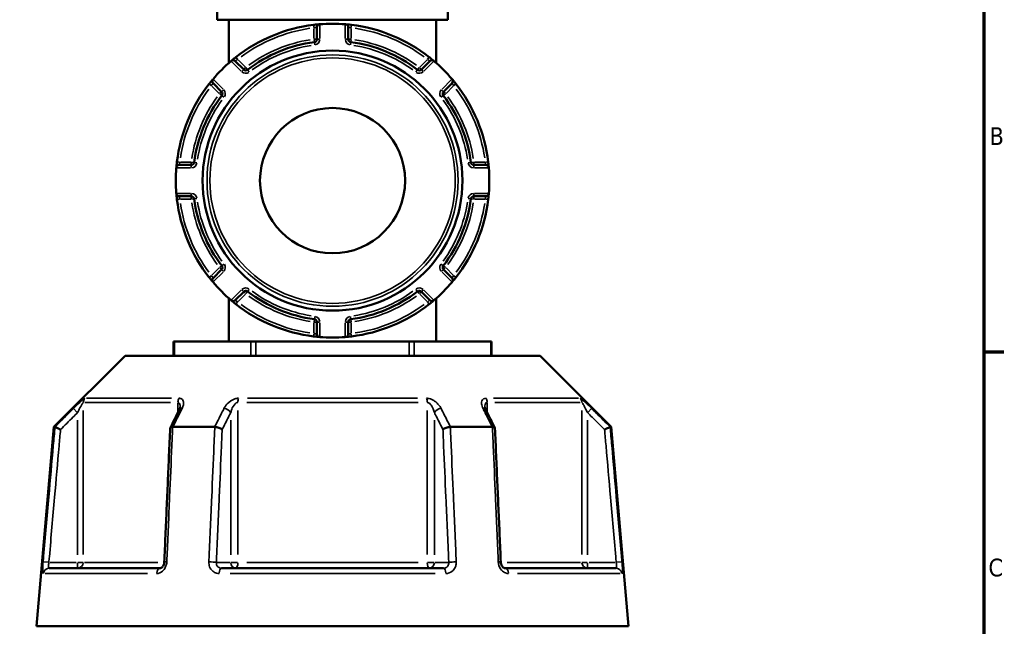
# Model space of a CAD drawing. Header units: millimetres. Extents: x 0 to 926, y 0 to 969.
# Tile 10 of 17: x 655 to 825, y 398 to 503. Entities that reach past the tile are written whole.
import ezdxf

# ---------------------------------------------------------------- set-up
doc = ezdxf.new("R2010")
doc.units = ezdxf.units.MM
for name, color, linetype, lineweight in [('Border (ANSI)', 7, 'Continuous', 70), ('Visible (ANSI)', 7, 'Continuous', 50), ('Visible Narrow (ANSI)', 7, 'Continuous', 35)]:
    doc.layers.add(name, color=color, linetype=linetype, lineweight=lineweight)
doc.styles.add('Note Text (ANSI)', font='tahoma.ttf')

# ---------------------------------------------------------------- blocks, each defined once
blk = doc.blocks.new('Borders Default Border')
at = {"layer": 'Border (ANSI)'}
blk.add_line((821, 445.5), (824.45, 445.5), dxfattribs=at)
at = {"layer": 'Border (ANSI)', "flags": 128}
blk.add_lwpolyline([(20, 20), (20, 574), (821, 574), (821, 20), (20, 20)], dxfattribs=at)
at = {"layer": 'Border (ANSI)', "char_height": 3.05, "attachment_point": 7, "style": 'Note Text (ANSI)'}
for s, insert in [('B', (821.99, 481.1)), ('C', (821.8, 406.8))]:
    blk.add_mtext(s, dxfattribs=dict(at, insert=insert))

msp = doc.modelspace()

# ---------------------------------------------------------------- linework, layer by layer
at = {"layer": 'Visible (ANSI)'}
for p, q in [((688.982, 504.655), (688.982, 502.655)), ((728.682, 504.655), (728.682, 502.655)), ((688.982, 502.655), (728.682, 502.655)), ((690.982, 502.655), (690.982, 495.22)), ((726.682, 502.655), (726.682, 495.22)), ((706.132, 501.371), (706.132, 499.3)), ((711.532, 499.3), (711.532, 501.371)), ((693.532, 494.081), (692.068, 495.545)), ((725.597, 495.545), (724.132, 494.081)), ((688.249, 491.727), (689.714, 490.262)), ((727.95, 490.262), (729.415, 491.727)), ((684.495, 477.663), (682.424, 477.663)), ((735.241, 477.663), (733.169, 477.663)), ((682.424, 472.263), (684.495, 472.263)), ((733.169, 472.263), (735.241, 472.263)), ((689.714, 459.663), (688.249, 458.198)), ((729.415, 458.198), (727.95, 459.663)), ((690.982, 454.705), (690.982, 447.27)), ((692.068, 454.38), (693.532, 455.844)), ((724.132, 455.844), (725.597, 454.38)), ((726.682, 454.705), (726.682, 447.27)), ((706.132, 450.625), (706.132, 448.554)), ((711.532, 448.554), (711.532, 450.625)), ((681.447, 447.27), (681.581, 447.27)), ((681.447, 447.27), (681.447, 444.82)), ((681.581, 447.27), (694.774, 447.27)), ((694.774, 447.27), (695.64, 447.27)), ((695.64, 447.27), (722.025, 447.27)), ((722.025, 447.27), (722.891, 447.27)), ((722.891, 447.27), (736.084, 447.27)), ((736.084, 447.27), (736.218, 447.27)), ((736.218, 444.82), (736.218, 447.27)), ((673.083, 444.82), (660.833, 432.57)), ((673.083, 444.82), (744.581, 444.82)), ((744.581, 444.82), (756.831, 432.57)), ((660.833, 432.57), (657.832, 398.27)), ((660.833, 432.57), (661.014, 432.57)), ((681.319, 432.57), (688.527, 432.57)), ((729.138, 432.57), (736.345, 432.57)), ((756.651, 432.57), (756.831, 432.57)), ((756.831, 432.57), (759.832, 398.27)), ((660.003, 408.27), (679.135, 408.27)), ((689.7, 408.27), (727.964, 408.27)), ((738.53, 408.27), (757.662, 408.27)), ((657.832, 398.27), (759.832, 398.27))]:
    msp.add_line(p, q, dxfattribs=at)
for radius in [22.378, 12.5]:
    msp.add_circle((708.832, 474.963), radius, dxfattribs=at)
for centre, radius, start, end in [((708.832, 474.963), 27, 96.93566, 128.06434), ((706.632, 501.371), 0.5, 94.76211, 180), ((708.832, 474.963), 27, 85.32627, 94.67373), ((711.032, 501.371), 0.5, 0, 85.23789), ((708.832, 474.963), 27, 51.93566, 83.06434), ((708.832, 474.963), 24.047, 97.49062, 127.50938), ((705.632, 499.3), 0.5, 277.49062, 0), ((712.032, 499.3), 0.5, 180, 262.50938), ((708.832, 474.963), 24.047, 52.49062, 82.50938), ((708.832, 474.963), 27, 130.32627, 139.67373), ((691.714, 495.192), 0.5, 45, 130.23789), ((725.95, 495.192), 0.5, 49.76211, 135), ((708.832, 474.963), 27, 40.32627, 49.67373), ((693.886, 494.434), 0.5, 225, 307.50938), ((723.779, 494.434), 0.5, 232.49062, 315), ((688.603, 492.081), 0.5, 139.76211, 225), ((729.062, 492.081), 0.5, 315, 40.23789), ((708.832, 474.963), 27, 141.93566, 173.06434), ((689.361, 489.909), 0.5, 322.49062, 45), ((728.304, 489.909), 0.5, 135, 217.50938), ((708.832, 474.963), 27, 6.93566, 38.06434), ((708.832, 474.963), 24.047, 142.49062, 172.50938), ((708.832, 474.963), 24.047, 7.49062, 37.50938), ((708.832, 474.963), 27, 175.32627, 184.67373), ((682.424, 477.163), 0.5, 90, 175.23789), ((684.495, 478.163), 0.5, 270, 352.50938), ((733.169, 478.163), 0.5, 187.49062, 270), ((735.241, 477.163), 0.5, 4.76211, 90), ((708.832, 474.963), 27, 355.32627, 4.67373), ((682.424, 472.763), 0.5, 184.76211, 270), ((708.832, 474.963), 27, 186.93566, 218.06434), ((684.495, 471.763), 0.5, 7.49062, 90), ((708.832, 474.963), 24.047, 187.49062, 217.50938), ((708.832, 474.963), 24.047, 322.49062, 352.50938), ((708.832, 474.963), 27, 321.93566, 353.06434), ((733.169, 471.763), 0.5, 90, 172.50938), ((735.241, 472.763), 0.5, 270, 355.23789), ((689.361, 460.016), 0.5, 315, 37.50938), ((728.304, 460.016), 0.5, 142.49062, 225), ((688.603, 457.845), 0.5, 135, 220.23789), ((729.062, 457.845), 0.5, 319.76211, 45), ((708.832, 474.963), 27, 220.32627, 229.67373), ((708.832, 474.963), 27, 310.32627, 319.67373), ((693.886, 455.491), 0.5, 52.49062, 135), ((708.832, 474.963), 24.047, 232.49062, 262.50938), ((708.832, 474.963), 24.047, 277.49062, 307.50938), ((723.779, 455.491), 0.5, 45, 127.50938), ((691.714, 454.733), 0.5, 229.76211, 315), ((708.832, 474.963), 27, 231.93566, 263.06434), ((708.832, 474.963), 27, 276.93566, 308.06434), ((725.95, 454.733), 0.5, 225, 310.23789), ((705.632, 450.625), 0.5, 0, 82.50938), ((712.032, 450.625), 0.5, 97.49062, 180), ((706.632, 448.554), 0.5, 180, 265.23789), ((708.832, 474.963), 27, 265.32627, 274.67373), ((711.032, 448.554), 0.5, 274.76211, 0)]:
    msp.add_arc(centre, radius, start, end, dxfattribs=at)
for centre, major_axis, ratio, start_param, end_param in [((6639.914, -11111.012), (198.252, -16295.014), 0.5090017, 3.9187165, 3.9189842), ((-5143.568, -10956.684), (196.526, 16077.194), 0.5090436, 5.5058211, 5.5060925)]:
    msp.add_ellipse(centre, major_axis=major_axis, ratio=ratio, start_param=start_param, end_param=end_param, dxfattribs=at)
for points, knots in [([(706.591, 501.869), (706.591, 501.869), (706.509, 501.863), (706.246, 501.839), (706.088, 501.823), (705.804, 501.792), (705.688, 501.779), (705.572, 501.765)], [-0.15751354, -0.15751354, -0.15751354, -0.15751354, -0.08933205, -0.08933205, -0.03435848, -0.03435848, 0, 0, 0, 0]), ([(712.093, 501.765), (712.05, 501.77), (712.008, 501.775), (711.788, 501.801), (711.617, 501.819), (711.364, 501.844), (711.271, 501.852), (711.152, 501.863), (711.114, 501.866), (711.08, 501.869), (711.074, 501.869), (711.074, 501.869)], [-0.15751281, -0.15751281, -0.15751281, -0.15751281, -0.14497947, -0.14497947, -0.0918884, -0.0918884, -0.05104911, -0.05104911, -0.01963427, -0.01963427, 0, 0, 0, 0]), ([(692.186, 496.22), (692.155, 496.196), (692.125, 496.173), (691.953, 496.037), (691.817, 495.927), (691.618, 495.764), (691.545, 495.703), (691.452, 495.625), (691.423, 495.6), (691.396, 495.578), (691.391, 495.574), (691.391, 495.574)], [-0.15751275, -0.15751275, -0.15751275, -0.15751275, -0.14614787, -0.14614787, -0.09262893, -0.09262893, -0.05146052, -0.05146052, -0.01979251, -0.01979251, 0, 0, 0, 0]), ([(726.273, 495.574), (726.273, 495.574), (726.27, 495.576), (726.24, 495.602), (726.162, 495.668), (725.954, 495.84), (725.842, 495.932), (725.641, 496.092), (725.56, 496.156), (725.479, 496.22)], [-0.15751415, -0.15751415, -0.15751415, -0.15751415, -0.14237321, -0.14237321, -0.07909623, -0.07909623, -0.03042163, -0.03042163, 0, 0, 0, 0]), ([(688.221, 492.404), (688.221, 492.404), (688.219, 492.401), (688.193, 492.37), (688.127, 492.292), (687.955, 492.085), (687.863, 491.972), (687.703, 491.772), (687.638, 491.691), (687.575, 491.609)], [-0.15751415, -0.15751415, -0.15751415, -0.15751415, -0.14237321, -0.14237321, -0.07909623, -0.07909623, -0.03042163, -0.03042163, 0, 0, 0, 0]), ([(730.09, 491.609), (730.066, 491.64), (730.042, 491.67), (729.906, 491.842), (729.797, 491.978), (729.633, 492.177), (729.573, 492.249), (729.494, 492.343), (729.47, 492.372), (729.448, 492.398), (729.443, 492.404), (729.443, 492.404)], [-0.15751275, -0.15751275, -0.15751275, -0.15751275, -0.14614787, -0.14614787, -0.09262893, -0.09262893, -0.05146052, -0.05146052, -0.01979251, -0.01979251, 0, 0, 0, 0]), ([(682.03, 478.223), (682.025, 478.181), (682.02, 478.138), (681.994, 477.919), (681.976, 477.747), (681.951, 477.494), (681.943, 477.402), (681.932, 477.282), (681.929, 477.244), (681.926, 477.211), (681.925, 477.204), (681.925, 477.204)], [-0.15751281, -0.15751281, -0.15751281, -0.15751281, -0.14497947, -0.14497947, -0.0918884, -0.0918884, -0.05104911, -0.05104911, -0.01963427, -0.01963427, 0, 0, 0, 0]), ([(735.739, 477.204), (735.739, 477.204), (735.733, 477.286), (735.708, 477.549), (735.693, 477.707), (735.662, 477.991), (735.649, 478.107), (735.635, 478.223)], [-0.15751354, -0.15751354, -0.15751354, -0.15751354, -0.08933205, -0.08933205, -0.03435848, -0.03435848, 0, 0, 0, 0]), ([(681.925, 472.721), (681.925, 472.721), (681.932, 472.639), (681.956, 472.376), (681.972, 472.218), (682.002, 471.934), (682.016, 471.818), (682.03, 471.702)], [-0.15751354, -0.15751354, -0.15751354, -0.15751354, -0.08933205, -0.08933205, -0.03435848, -0.03435848, 0, 0, 0, 0]), ([(735.635, 471.702), (735.64, 471.744), (735.645, 471.787), (735.671, 472.006), (735.689, 472.178), (735.714, 472.431), (735.722, 472.524), (735.733, 472.643), (735.736, 472.681), (735.739, 472.714), (735.739, 472.721), (735.739, 472.721)], [-0.15751281, -0.15751281, -0.15751281, -0.15751281, -0.14497947, -0.14497947, -0.0918884, -0.0918884, -0.05104911, -0.05104911, -0.01963427, -0.01963427, 0, 0, 0, 0]), ([(687.575, 458.316), (687.598, 458.285), (687.622, 458.255), (687.758, 458.083), (687.868, 457.947), (688.031, 457.748), (688.092, 457.676), (688.17, 457.582), (688.195, 457.553), (688.217, 457.527), (688.221, 457.522), (688.221, 457.522)], [-0.15751275, -0.15751275, -0.15751275, -0.15751275, -0.14614787, -0.14614787, -0.09262893, -0.09262893, -0.05146052, -0.05146052, -0.01979251, -0.01979251, 0, 0, 0, 0]), ([(729.443, 457.522), (729.443, 457.522), (729.446, 457.525), (729.472, 457.555), (729.538, 457.633), (729.709, 457.84), (729.802, 457.953), (729.962, 458.154), (730.026, 458.234), (730.09, 458.316)], [-0.15751415, -0.15751415, -0.15751415, -0.15751415, -0.14237321, -0.14237321, -0.07909623, -0.07909623, -0.03042163, -0.03042163, 0, 0, 0, 0]), ([(691.391, 454.352), (691.391, 454.352), (691.394, 454.349), (691.425, 454.323), (691.503, 454.257), (691.71, 454.086), (691.823, 453.993), (692.023, 453.833), (692.104, 453.769), (692.186, 453.705)], [-0.15751415, -0.15751415, -0.15751415, -0.15751415, -0.14237321, -0.14237321, -0.07909623, -0.07909623, -0.03042163, -0.03042163, 0, 0, 0, 0]), ([(725.479, 453.705), (725.509, 453.729), (725.54, 453.753), (725.712, 453.888), (725.848, 453.998), (726.047, 454.162), (726.119, 454.222), (726.213, 454.3), (726.242, 454.325), (726.268, 454.347), (726.273, 454.352), (726.273, 454.352)], [-0.15751275, -0.15751275, -0.15751275, -0.15751275, -0.14614787, -0.14614787, -0.09262893, -0.09262893, -0.05146052, -0.05146052, -0.01979251, -0.01979251, 0, 0, 0, 0]), ([(705.572, 448.16), (705.614, 448.155), (705.656, 448.15), (705.876, 448.124), (706.048, 448.106), (706.301, 448.081), (706.393, 448.073), (706.513, 448.062), (706.55, 448.059), (706.584, 448.056), (706.591, 448.056), (706.591, 448.056)], [-0.15751281, -0.15751281, -0.15751281, -0.15751281, -0.14497947, -0.14497947, -0.0918884, -0.0918884, -0.05104911, -0.05104911, -0.01963427, -0.01963427, 0, 0, 0, 0]), ([(711.074, 448.056), (711.074, 448.056), (711.156, 448.062), (711.419, 448.086), (711.577, 448.102), (711.861, 448.133), (711.977, 448.146), (712.093, 448.16)], [-0.15751354, -0.15751354, -0.15751354, -0.15751354, -0.08933205, -0.08933205, -0.03435848, -0.03435848, 0, 0, 0, 0]), ([(682.585, 436.005), (682.585, 435.99), (682.584, 435.97), (682.578, 435.92), (682.573, 435.89), (682.557, 435.824), (682.547, 435.787), (682.521, 435.708), (682.505, 435.666), (682.469, 435.578), (682.447, 435.532), (682.424, 435.484)], [0.20265986, 0.20265986, 0.20265986, 0.20265986, 0.23121109, 0.23121109, 0.25976233, 0.25976233, 0.28831356, 0.28831356, 0.3168648, 0.3168648, 0.34541603, 0.34541603, 0.34541603, 0.34541603]), ([(735.241, 435.484), (735.217, 435.532), (735.196, 435.578), (735.159, 435.666), (735.144, 435.708), (735.118, 435.787), (735.107, 435.824), (735.092, 435.89), (735.087, 435.92), (735.08, 435.97), (735.079, 435.99), (735.079, 436.005)], [0, 0, 0, 0, 0.02855139, 0.02855139, 0.05710278, 0.05710278, 0.08565416, 0.08565416, 0.11420555, 0.11420555, 0.14275694, 0.14275694, 0.14275694, 0.14275694]), ([(661.977, 432.12), (661.975, 432.121), (661.974, 432.122), (661.854, 432.178), (661.736, 432.233), (661.515, 432.336), (661.413, 432.384), (661.237, 432.466), (661.163, 432.501), (661.058, 432.55), (661.026, 432.565), (661.016, 432.57)], [-0.15371258, -0.15371258, -0.15371258, -0.15371258, -0.15323729, -0.15323729, -0.11409168, -0.11409168, -0.07545593, -0.07545593, -0.03695789, -0.03695789, 0, 0, 0, 0]), ([(681.298, 432.57), (681.197, 432.565), (681.11, 432.55), (680.969, 432.501), (680.918, 432.466), (680.873, 432.401), (680.864, 432.375), (680.863, 432.346)], [-0.153595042, -0.153595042, -0.153595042, -0.153595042, -0.116550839, -0.116550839, -0.077962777, -0.077962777, -0.055255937, -0.055255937, -0.055255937, -0.055255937]), ([(689.821, 432.12), (689.82, 432.121), (689.82, 432.122), (689.759, 432.178), (689.68, 432.233), (689.492, 432.336), (689.384, 432.384), (689.151, 432.466), (689.026, 432.501), (688.78, 432.55), (688.662, 432.565), (688.55, 432.57)], [-0.15371258, -0.15371258, -0.15371258, -0.15371258, -0.15323743, -0.15323743, -0.11409174, -0.11409174, -0.0754562, -0.0754562, -0.03695796, -0.03695796, 0, 0, 0, 0]), ([(729.114, 432.57), (729.003, 432.565), (728.884, 432.55), (728.638, 432.501), (728.514, 432.466), (728.28, 432.384), (728.172, 432.336), (727.984, 432.233), (727.905, 432.178), (727.845, 432.122), (727.844, 432.121), (727.843, 432.12)], [-0.15359506, -0.15359506, -0.15359506, -0.15359506, -0.11655085, -0.11655085, -0.07796276, -0.07796276, -0.03923705, -0.03923705, 0, 0, 0.00047625, 0.00047625, 0.00047625, 0.00047625]), ([(736.802, 432.346), (736.801, 432.375), (736.792, 432.401), (736.746, 432.466), (736.695, 432.501), (736.554, 432.55), (736.467, 432.565), (736.366, 432.57)], [-0.098110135, -0.098110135, -0.098110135, -0.098110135, -0.075456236, -0.075456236, -0.036957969, -0.036957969, 0, 0, 0, 0]), ([(755.688, 432.12), (755.689, 432.121), (755.691, 432.122), (755.811, 432.178), (755.929, 432.233), (756.149, 432.336), (756.251, 432.384), (756.428, 432.466), (756.501, 432.501), (756.606, 432.55), (756.638, 432.565), (756.649, 432.57)], [-0.0004764, -0.0004764, -0.0004764, -0.0004764, 0, 0, 0.03923697, 0.03923697, 0.07796289, 0.07796289, 0.11655078, 0.11655078, 0.15359492, 0.15359492, 0.15359492, 0.15359492]), ([(680.863, 432.346), (680.795, 430.811), (680.728, 429.275), (680.593, 426.204), (680.526, 424.669), (680.391, 421.598), (680.323, 420.062), (680.189, 416.991), (680.121, 415.456), (679.986, 412.385), (679.919, 410.849), (679.852, 409.314)], [0.585191, 0.585191, 0.585191, 0.585191, 1.0476138, 1.0476138, 1.5100365, 1.5100365, 1.9724593, 1.9724593, 2.4348821, 2.4348821, 2.8973048, 2.8973048, 2.8973048, 2.8973048]), ([(737.813, 409.314), (737.746, 410.849), (737.678, 412.385), (737.543, 415.456), (737.476, 416.991), (737.341, 420.062), (737.274, 421.598), (737.139, 424.669), (737.072, 426.204), (736.937, 429.275), (736.869, 430.811), (736.802, 432.346)], [1.2046153, 1.2046153, 1.2046153, 1.2046153, 1.6670381, 1.6670381, 2.1294609, 2.1294609, 2.5918836, 2.5918836, 3.0543064, 3.0543064, 3.5167292, 3.5167292, 3.5167292, 3.5167292]), ([(679.852, 409.314), (679.847, 409.215), (679.832, 409.115), (679.783, 408.924), (679.749, 408.833), (679.668, 408.668), (679.62, 408.595), (679.519, 408.47), (679.465, 408.419), (679.358, 408.338), (679.306, 408.311), (679.211, 408.276), (679.17, 408.27), (679.135, 408.27)], [0, 0, 0, 0, 0.05067005, 0.05067005, 0.10084685, 0.10084685, 0.1507669, 0.1507669, 0.20138762, 0.20138762, 0.25586434, 0.25586434, 0.31481094, 0.31481094, 0.31481094, 0.31481094]), ([(738.53, 408.27), (738.492, 408.27), (738.448, 408.277), (738.34, 408.319), (738.277, 408.355), (738.158, 408.458), (738.102, 408.518), (738.002, 408.66), (737.957, 408.74), (737.885, 408.914), (737.856, 409.008), (737.824, 409.174), (737.816, 409.244), (737.813, 409.314)], [0, 0, 0, 0, 0.06296271, 0.06296271, 0.12592542, 0.12592542, 0.17893056, 0.17893056, 0.22915943, 0.22915943, 0.27910739, 0.27910739, 0.31481354, 0.31481354, 0.31481354, 0.31481354])]:
    msp.add_open_spline(points, degree=3, knots=knots, dxfattribs=at)
for points in [[(706.632, 501.873), (706.619, 501.872), (706.605, 501.871), (706.591, 501.869)], [(711.074, 501.869), (711.06, 501.871), (711.046, 501.872), (711.032, 501.873)], [(691.391, 495.574), (691.381, 495.564), (691.37, 495.555), (691.36, 495.547)], [(726.305, 495.547), (726.295, 495.555), (726.284, 495.564), (726.273, 495.574)], [(688.248, 492.435), (688.239, 492.425), (688.23, 492.414), (688.221, 492.404)], [(729.443, 492.404), (729.434, 492.414), (729.425, 492.425), (729.416, 492.435)], [(681.925, 477.204), (681.924, 477.19), (681.923, 477.176), (681.922, 477.163)], [(735.743, 477.163), (735.741, 477.176), (735.74, 477.19), (735.739, 477.204)], [(681.922, 472.763), (681.923, 472.749), (681.924, 472.735), (681.925, 472.721)], [(735.739, 472.721), (735.74, 472.735), (735.741, 472.749), (735.743, 472.763)], [(688.221, 457.522), (688.23, 457.511), (688.239, 457.5), (688.248, 457.49)], [(729.416, 457.49), (729.425, 457.5), (729.434, 457.511), (729.443, 457.522)], [(691.36, 454.379), (691.37, 454.37), (691.381, 454.361), (691.391, 454.352)], [(726.273, 454.352), (726.284, 454.361), (726.295, 454.37), (726.305, 454.379)], [(706.591, 448.056), (706.605, 448.055), (706.619, 448.053), (706.632, 448.052)], [(711.032, 448.052), (711.046, 448.053), (711.06, 448.055), (711.074, 448.056)], [(661.014, 432.57), (661.015, 432.57), (661.015, 432.57), (661.016, 432.57)], [(681.298, 432.57), (681.305, 432.57), (681.312, 432.57), (681.319, 432.57)], [(688.527, 432.57), (688.535, 432.57), (688.542, 432.57), (688.55, 432.57)], [(729.114, 432.57), (729.122, 432.57), (729.13, 432.57), (729.138, 432.57)], [(736.345, 432.57), (736.352, 432.57), (736.359, 432.57), (736.366, 432.57)], [(756.649, 432.57), (756.649, 432.57), (756.65, 432.57), (756.651, 432.57)]]:
    msp.add_open_spline(points, degree=3, dxfattribs=at)
at = {"layer": 'Visible Narrow (ANSI)'}
for p, q in [((705.572, 501.763), (705.628, 501.308)), ((705.632, 501.17), (705.632, 499.398)), ((706.632, 499.428), (706.632, 501.744)), ((711.032, 501.744), (711.032, 499.428)), ((712.032, 499.398), (712.032, 501.17)), ((712.037, 501.308), (712.092, 501.763)), ((705.637, 499.261), (705.697, 498.806)), ((706.131, 499.3), (705.672, 499.3)), ((705.698, 498.803), (705.758, 498.347)), ((706.593, 499.3), (706.134, 499.3)), ((711.531, 499.3), (711.072, 499.3)), ((711.993, 499.3), (711.534, 499.3)), ((711.907, 498.347), (711.967, 498.803)), ((711.967, 498.806), (712.027, 499.261)), ((691.45, 495.456), (693.088, 493.818)), ((692.47, 495.857), (692.186, 496.219)), ((693.816, 494.504), (692.563, 495.757)), ((725.101, 495.757), (723.848, 494.504)), ((724.577, 493.818), (726.214, 495.456)), ((725.478, 496.219), (725.195, 495.857)), ((693.531, 494.08), (693.207, 493.755)), ((693.858, 494.407), (693.534, 494.082)), ((694.19, 494.039), (693.91, 494.403)), ((694.471, 493.672), (694.191, 494.036)), ((723.473, 494.036), (723.194, 493.672)), ((723.755, 494.403), (723.475, 494.039)), ((724.131, 494.082), (723.806, 494.407)), ((724.458, 493.755), (724.133, 494.08)), ((689.977, 490.707), (688.339, 492.344)), ((729.325, 492.344), (727.688, 490.707)), ((687.576, 491.608), (687.937, 491.325)), ((688.038, 491.231), (689.291, 489.978)), ((689.713, 490.261), (689.388, 489.937)), ((690.04, 490.588), (689.715, 490.263)), ((727.949, 490.263), (727.625, 490.588)), ((728.276, 489.937), (727.952, 490.261)), ((728.374, 489.978), (729.627, 491.231)), ((729.727, 491.325), (730.089, 491.608)), ((689.392, 489.885), (689.756, 489.605)), ((689.758, 489.603), (690.123, 489.324)), ((727.542, 489.324), (727.906, 489.603)), ((727.909, 489.605), (728.273, 489.885)), ((682.487, 478.167), (682.031, 478.223)), ((682.051, 477.163), (684.366, 477.163)), ((684.397, 478.163), (682.625, 478.163)), ((684.495, 478.123), (684.495, 477.664)), ((684.495, 477.661), (684.495, 477.202)), ((684.989, 478.098), (684.534, 478.157)), ((685.448, 478.037), (684.992, 478.097)), ((732.672, 478.097), (732.217, 478.037)), ((733.131, 478.157), (732.675, 478.098)), ((733.169, 477.664), (733.169, 478.123)), ((733.169, 477.202), (733.169, 477.661)), ((735.04, 478.163), (733.268, 478.163)), ((733.298, 477.163), (735.614, 477.163)), ((735.633, 478.223), (735.177, 478.167)), ((682.031, 471.702), (682.487, 471.758)), ((684.366, 472.763), (682.051, 472.763)), ((682.625, 471.763), (684.397, 471.763)), ((684.495, 472.723), (684.495, 472.264)), ((684.495, 472.261), (684.495, 471.802)), ((684.534, 471.768), (684.989, 471.828)), ((684.992, 471.828), (685.448, 471.888)), ((732.217, 471.888), (732.672, 471.828)), ((732.675, 471.828), (733.131, 471.768)), ((733.169, 472.264), (733.169, 472.723)), ((733.169, 471.802), (733.169, 472.261)), ((733.268, 471.763), (735.04, 471.763)), ((735.614, 472.763), (733.298, 472.763)), ((735.177, 471.758), (735.633, 471.702)), ((689.291, 459.947), (688.038, 458.694)), ((689.388, 459.989), (689.713, 459.664)), ((689.756, 460.32), (689.392, 460.04)), ((689.715, 459.662), (690.04, 459.337)), ((690.123, 460.601), (689.758, 460.322)), ((727.906, 460.322), (727.542, 460.601)), ((727.625, 459.337), (727.949, 459.662)), ((728.273, 460.04), (727.909, 460.32)), ((727.952, 459.664), (728.276, 459.989)), ((729.627, 458.694), (728.374, 459.947)), ((687.937, 458.6), (687.576, 458.317)), ((688.339, 457.581), (689.977, 459.218)), ((727.688, 459.218), (729.325, 457.581)), ((730.089, 458.317), (729.727, 458.6)), ((694.191, 455.889), (694.471, 456.253)), ((723.194, 456.253), (723.473, 455.889)), ((693.088, 456.107), (691.45, 454.47)), ((692.563, 454.168), (693.816, 455.421)), ((693.207, 456.17), (693.531, 455.845)), ((693.534, 455.843), (693.858, 455.519)), ((693.91, 455.522), (694.19, 455.886)), ((723.475, 455.886), (723.755, 455.522)), ((723.806, 455.519), (724.131, 455.843)), ((723.848, 455.421), (725.101, 454.168)), ((724.133, 455.845), (724.458, 456.17)), ((726.214, 454.47), (724.577, 456.107)), ((692.186, 453.706), (692.47, 454.068)), ((725.195, 454.068), (725.478, 453.706)), ((705.758, 451.578), (705.698, 451.123)), ((711.967, 451.123), (711.907, 451.578)), ((705.632, 450.527), (705.632, 448.755)), ((705.697, 451.12), (705.637, 450.664)), ((705.672, 450.625), (706.131, 450.625)), ((706.134, 450.625), (706.593, 450.625)), ((706.632, 448.181), (706.632, 450.497)), ((711.032, 450.497), (711.032, 448.181)), ((711.072, 450.625), (711.531, 450.625)), ((711.534, 450.625), (711.993, 450.625)), ((712.027, 450.664), (711.967, 451.12)), ((712.032, 448.755), (712.032, 450.527)), ((705.628, 448.618), (705.572, 448.162)), ((712.092, 448.162), (712.037, 448.618)), ((681.581, 444.943), (681.581, 447.148)), ((694.774, 447.148), (694.774, 444.943)), ((695.64, 444.943), (695.64, 447.148)), ((722.025, 447.148), (722.025, 444.943)), ((722.891, 444.943), (722.891, 447.148)), ((736.084, 447.148), (736.084, 444.943)), ((680.901, 436.805), (666.156, 436.805)), ((666.444, 437.512), (681.09, 437.512)), ((682.2, 436.717), (682.2, 435.127)), ((723.577, 436.805), (694.088, 436.805)), ((694.187, 437.512), (723.477, 437.512)), ((735.465, 435.127), (735.465, 436.717)), ((736.575, 437.512), (751.22, 437.512)), ((751.508, 436.805), (736.764, 436.805)), ((664.205, 435.737), (664.851, 435.089)), ((665.894, 410.647), (665.894, 435.428)), ((692.527, 410.647), (692.527, 435.428)), ((725.138, 435.428), (725.138, 410.647)), ((751.77, 435.428), (751.77, 410.647)), ((752.814, 435.089), (753.459, 435.737)), ((664.904, 433.747), (664.904, 410.558)), ((691.285, 433.747), (691.285, 410.558)), ((726.38, 410.558), (726.38, 433.747)), ((752.761, 410.558), (752.761, 433.747)), ((659.896, 409.277), (658.986, 409.356)), ((664.657, 409.27), (660.217, 409.27)), ((664.904, 409.192), (664.904, 408.273)), ((665.882, 409.27), (664.975, 409.27)), ((666.129, 409.27), (678.738, 409.27)), ((691.161, 409.27), (688.941, 409.27)), ((692.46, 409.27), (691.323, 409.27)), ((694.088, 409.27), (723.577, 409.27)), ((726.342, 409.27), (725.205, 409.27)), ((728.723, 409.27), (726.503, 409.27)), ((738.927, 409.27), (751.535, 409.27)), ((752.689, 409.27), (751.783, 409.27)), ((752.761, 408.273), (752.761, 409.192)), ((757.448, 409.27), (753.007, 409.27)), ((758.678, 409.356), (757.768, 409.277)), ((676.96, 407.357), (659.303, 407.357)), ((726.489, 407.357), (691.175, 407.357)), ((758.362, 407.357), (740.705, 407.357))]:
    msp.add_line(p, q, dxfattribs=at)
for radius in [21.625, 21.126]:
    msp.add_circle((708.832, 474.963), radius, dxfattribs=at)
for centre, radius, start, end in [((708.832, 474.963), 26.5, 98.4921, 126.5079), ((708.832, 474.963), 26.5, 53.4921, 81.5079), ((708.832, 474.963), 24.547, 98.99156, 126.00844), ((705.632, 499.3), 1, 281.61609, 355.87453), ((712.032, 499.3), 1, 184.12547, 258.38391), ((708.832, 474.963), 24.547, 53.99156, 81.00844), ((708.832, 474.963), 23.547, 98.99156, 126.00844), ((708.832, 474.963), 23.547, 53.99156, 81.00844), ((693.886, 494.434), 1, 229.12547, 303.38391), ((723.779, 494.434), 1, 236.61609, 310.87453), ((708.832, 474.963), 26.5, 143.4921, 171.5079), ((689.361, 489.909), 1, 326.61609, 40.87453), ((728.304, 489.909), 1, 139.12547, 213.38391), ((708.832, 474.963), 26.5, 8.4921, 36.5079), ((708.832, 474.963), 24.547, 143.99156, 171.00844), ((708.832, 474.963), 23.547, 143.99156, 171.00844), ((708.832, 474.963), 23.547, 8.99156, 36.00844), ((708.832, 474.963), 24.547, 8.99156, 36.00844), ((684.495, 478.163), 1, 274.12547, 348.38391), ((733.169, 478.163), 1, 191.61609, 265.87453), ((684.495, 471.763), 1, 11.61609, 85.87453), ((733.169, 471.763), 1, 94.12547, 168.38391), ((708.832, 474.963), 26.5, 188.4921, 216.5079), ((708.832, 474.963), 24.547, 188.99156, 216.00844), ((708.832, 474.963), 23.547, 188.99156, 216.00844), ((708.832, 474.963), 23.547, 323.99156, 351.00844), ((708.832, 474.963), 24.547, 323.99156, 351.00844), ((708.832, 474.963), 26.5, 323.4921, 351.5079), ((689.361, 460.016), 1, 319.12547, 33.38391), ((728.304, 460.016), 1, 146.61609, 220.87453), ((693.886, 455.491), 1, 56.61609, 130.87453), ((723.779, 455.491), 1, 49.12547, 123.38391), ((708.832, 474.963), 24.547, 233.99156, 261.00844), ((708.832, 474.963), 23.547, 233.99156, 261.00844), ((708.832, 474.963), 23.547, 278.99156, 306.00844), ((708.832, 474.963), 24.547, 278.99156, 306.00844), ((708.832, 474.963), 26.5, 233.4921, 261.5079), ((708.832, 474.963), 26.5, 278.4921, 306.5079), ((705.632, 450.625), 1, 4.12547, 78.38391), ((712.032, 450.625), 1, 101.61609, 175.87453)]:
    msp.add_arc(centre, radius, start, end, dxfattribs=at)
for centre, major_axis, ratio, start_param, end_param in [((666.885, 436.805), (0, -1), 0.9904959, 3.9662607, 4.6731191), ((682.814, 436.805), (0, 1), 0.6143631, 0.8246681, 1.5315264), ((692.903, 436.805), (0, -1), 0.3761328, 3.9662607, 4.6731191), ((724.762, 436.805), (0, 1), 0.3761328, 4.7516589, 5.4585172), ((734.851, 436.805), (0, -1), 0.6143631, 1.6100662, 2.3169246), ((750.78, 436.805), (0, 1), 0.9904959, 4.7516589, 5.4585172), ((683.317, 435.036), (-0.894, 0.449), 0.6136988, 5.5048942, 6.2422226), ((690.419, 435.036), (-0.894, 0.449), 0.6136988, 3.9026286, 5.2571626), ((727.246, 435.036), (-0.894, -0.449), 0.6136988, 4.1676154, 5.5221494), ((734.347, 435.036), (0.894, 0.449), 0.6136988, 0.0409627, 0.7782911), ((664.904, 409.27), (0, -1), 0.9904959, 0.0785398, 1.4922565), ((680.851, 409.27), (-0.999, 0.044), 0.0757423, 5.369153, 6.2350783), ((687.952, 409.27), (0.999, -0.044), 0.0757423, 0.5996329, 1.9382948), ((692.151, 409.27), (0, -1), 0.8660254, 4.7909288, 6.2046455), ((692.151, 409.27), (0, -1), 0.3761328, 0.0785398, 1.4922565), ((725.514, 409.27), (0, -1), 0.3761328, 4.7909288, 6.2046455), ((725.514, 409.27), (0, -1), 0.8660254, 0.0785398, 1.4922565), ((729.713, 409.27), (0.999, 0.044), 0.0757423, 1.2032978, 2.5419597), ((736.814, 409.27), (0.999, 0.044), 0.0757423, 0.048107, 0.9140323), ((752.761, 409.27), (0, -1), 0.9904959, 4.7909288, 6.2046455), ((660.003, 407.27), (0, 1), 0.992287, 0.0741765, 1.4093534), ((679.135, 407.27), (0, 1), 0.6034974, 0.0741765, 1.4093534), ((689.7, 407.27), (0, 1), 0.3887896, 0.0741765, 1.4093534), ((727.964, 407.27), (0, 1), 0.3887896, 4.8738319, 6.2090088), ((738.53, 407.27), (0, 1), 0.6034974, 4.8738319, 6.2090088), ((757.662, 407.27), (0, 1), 0.992287, 4.8738319, 6.2090088)]:
    msp.add_ellipse(centre, major_axis=major_axis, ratio=ratio, start_param=start_param, end_param=end_param, dxfattribs=at)
for points, knots in [([(705.632, 501.269), (705.689, 501.282), (705.746, 501.296), (705.886, 501.326), (705.963, 501.341), (706.092, 501.365), (706.132, 501.371), (706.132, 501.371)], [0, 0, 0, 0, 0.03435848, 0.03435848, 0.08933205, 0.08933205, 0.15751354, 0.15751354, 0.15751354, 0.15751354]), ([(711.532, 501.371), (711.532, 501.371), (711.536, 501.371), (711.552, 501.368), (711.57, 501.365), (711.629, 501.354), (711.675, 501.346), (711.799, 501.322), (711.883, 501.304), (711.991, 501.279), (712.012, 501.274), (712.032, 501.269)], [0, 0, 0, 0, 0.01963427, 0.01963427, 0.05104911, 0.05104911, 0.0918884, 0.0918884, 0.14497947, 0.14497947, 0.15751281, 0.15751281, 0.15751281, 0.15751281]), ([(692.068, 495.545), (692.068, 495.545), (692.071, 495.547), (692.084, 495.557), (692.1, 495.568), (692.15, 495.603), (692.188, 495.63), (692.294, 495.701), (692.368, 495.749), (692.461, 495.806), (692.477, 495.816), (692.494, 495.827)], [0, 0, 0, 0, 0.01979251, 0.01979251, 0.05146052, 0.05146052, 0.09262893, 0.09262893, 0.14614787, 0.14614787, 0.15751275, 0.15751275, 0.15751275, 0.15751275]), ([(725.171, 495.827), (725.215, 495.8), (725.259, 495.772), (725.367, 495.703), (725.427, 495.663), (725.538, 495.588), (725.579, 495.558), (725.595, 495.547), (725.597, 495.545), (725.597, 495.545)], [0, 0, 0, 0, 0.03042163, 0.03042163, 0.07909623, 0.07909623, 0.14237321, 0.14237321, 0.15751415, 0.15751415, 0.15751415, 0.15751415]), ([(687.968, 491.301), (687.995, 491.345), (688.023, 491.389), (688.092, 491.497), (688.132, 491.558), (688.207, 491.668), (688.237, 491.709), (688.248, 491.725), (688.249, 491.727), (688.249, 491.727)], [0, 0, 0, 0, 0.03042163, 0.03042163, 0.07909623, 0.07909623, 0.14237321, 0.14237321, 0.15751415, 0.15751415, 0.15751415, 0.15751415]), ([(729.415, 491.727), (729.415, 491.727), (729.417, 491.724), (729.427, 491.71), (729.438, 491.695), (729.473, 491.645), (729.499, 491.607), (729.571, 491.5), (729.618, 491.427), (729.676, 491.334), (729.686, 491.318), (729.696, 491.301)], [0, 0, 0, 0, 0.01979251, 0.01979251, 0.05146052, 0.05146052, 0.09262893, 0.09262893, 0.14614787, 0.14614787, 0.15751275, 0.15751275, 0.15751275, 0.15751275]), ([(682.424, 477.663), (682.424, 477.663), (682.424, 477.666), (682.427, 477.682), (682.43, 477.701), (682.441, 477.76), (682.449, 477.805), (682.473, 477.929), (682.491, 478.013), (682.516, 478.121), (682.521, 478.142), (682.526, 478.163)], [0, 0, 0, 0, 0.01963427, 0.01963427, 0.05104911, 0.05104911, 0.0918884, 0.0918884, 0.14497947, 0.14497947, 0.15751281, 0.15751281, 0.15751281, 0.15751281]), ([(735.138, 478.163), (735.152, 478.106), (735.165, 478.049), (735.196, 477.909), (735.211, 477.832), (735.234, 477.703), (735.241, 477.663), (735.241, 477.663)], [0, 0, 0, 0, 0.03435848, 0.03435848, 0.08933205, 0.08933205, 0.15751354, 0.15751354, 0.15751354, 0.15751354]), ([(682.526, 471.763), (682.512, 471.819), (682.499, 471.876), (682.469, 472.016), (682.454, 472.093), (682.43, 472.222), (682.424, 472.263), (682.424, 472.263)], [0, 0, 0, 0, 0.03435848, 0.03435848, 0.08933205, 0.08933205, 0.15751354, 0.15751354, 0.15751354, 0.15751354]), ([(735.241, 472.263), (735.241, 472.263), (735.24, 472.259), (735.237, 472.243), (735.234, 472.224), (735.224, 472.166), (735.216, 472.12), (735.191, 471.996), (735.174, 471.912), (735.148, 471.804), (735.143, 471.783), (735.138, 471.763)], [0, 0, 0, 0, 0.01963427, 0.01963427, 0.05104911, 0.05104911, 0.0918884, 0.0918884, 0.14497947, 0.14497947, 0.15751281, 0.15751281, 0.15751281, 0.15751281]), ([(688.249, 458.198), (688.249, 458.198), (688.248, 458.201), (688.238, 458.215), (688.227, 458.23), (688.192, 458.28), (688.165, 458.318), (688.094, 458.425), (688.046, 458.498), (687.989, 458.591), (687.978, 458.608), (687.968, 458.624)], [0, 0, 0, 0, 0.01979251, 0.01979251, 0.05146052, 0.05146052, 0.09262893, 0.09262893, 0.14614787, 0.14614787, 0.15751275, 0.15751275, 0.15751275, 0.15751275]), ([(729.696, 458.624), (729.669, 458.58), (729.642, 458.536), (729.573, 458.428), (729.533, 458.368), (729.457, 458.257), (729.428, 458.216), (729.416, 458.2), (729.415, 458.198), (729.415, 458.198)], [0, 0, 0, 0, 0.03042163, 0.03042163, 0.07909623, 0.07909623, 0.14237321, 0.14237321, 0.15751415, 0.15751415, 0.15751415, 0.15751415]), ([(692.494, 454.099), (692.45, 454.126), (692.406, 454.153), (692.298, 454.222), (692.237, 454.262), (692.127, 454.338), (692.086, 454.367), (692.069, 454.379), (692.068, 454.38), (692.068, 454.38)], [0, 0, 0, 0, 0.03042163, 0.03042163, 0.07909623, 0.07909623, 0.14237321, 0.14237321, 0.15751415, 0.15751415, 0.15751415, 0.15751415]), ([(725.597, 454.38), (725.597, 454.38), (725.594, 454.378), (725.58, 454.368), (725.565, 454.357), (725.515, 454.322), (725.477, 454.296), (725.37, 454.224), (725.297, 454.177), (725.204, 454.119), (725.187, 454.109), (725.171, 454.099)], [0, 0, 0, 0, 0.01979251, 0.01979251, 0.05146052, 0.05146052, 0.09262893, 0.09262893, 0.14614787, 0.14614787, 0.15751275, 0.15751275, 0.15751275, 0.15751275]), ([(706.132, 448.554), (706.132, 448.554), (706.129, 448.555), (706.112, 448.557), (706.094, 448.56), (706.035, 448.571), (705.99, 448.579), (705.866, 448.603), (705.782, 448.621), (705.674, 448.646), (705.653, 448.651), (705.632, 448.656)], [0, 0, 0, 0, 0.01963427, 0.01963427, 0.05104911, 0.05104911, 0.0918884, 0.0918884, 0.14497947, 0.14497947, 0.15751281, 0.15751281, 0.15751281, 0.15751281]), ([(712.032, 448.656), (711.975, 448.643), (711.919, 448.63), (711.779, 448.599), (711.702, 448.584), (711.572, 448.56), (711.532, 448.554), (711.532, 448.554)], [0, 0, 0, 0, 0.03435848, 0.03435848, 0.08933205, 0.08933205, 0.15751354, 0.15751354, 0.15751354, 0.15751354]), ([(666.184, 437.512), (666.152, 437.512), (666.079, 437.469), (665.748, 437.219), (665.392, 436.895), (664.758, 436.293), (664.477, 436.019), (664.2, 435.743)], [-0.34541645, -0.34541645, -0.34541645, -0.34541645, -0.27620858, -0.27620858, -0.11734182, -0.11734182, 0, 0, 0, 0]), ([(664.904, 435.036), (665.042, 435.312), (665.183, 435.586), (665.5, 436.188), (665.677, 436.512), (665.842, 436.762), (665.878, 436.805), (665.894, 436.805)], [0, 0, 0, 0, 0.11734182, 0.11734182, 0.27620858, 0.27620858, 0.34541645, 0.34541645, 0.34541645, 0.34541645]), ([(682.2, 436.805), (682.234, 436.805), (682.266, 436.799), (682.344, 436.769), (682.386, 436.736), (682.47, 436.633), (682.507, 436.553), (682.556, 436.376), (682.571, 436.28), (682.583, 436.122), (682.585, 436.064), (682.585, 436.005)], [0, 0, 0, 0, 0.02585168, 0.02585168, 0.06721438, 0.06721438, 0.12288915, 0.12288915, 0.17445287, 0.17445287, 0.20265986, 0.20265986, 0.20265986, 0.20265986]), ([(682.908, 435.743), (683.019, 435.964), (683.099, 436.183), (683.174, 436.566), (683.182, 436.732), (683.141, 436.987), (683.109, 437.083), (683.006, 437.26), (682.931, 437.34), (682.76, 437.444), (682.674, 437.476), (682.514, 437.506), (682.449, 437.512), (682.38, 437.512)], [-0.34541603, -0.34541603, -0.34541603, -0.34541603, -0.25141662, -0.25141662, -0.17445287, -0.17445287, -0.12288915, -0.12288915, -0.06721438, -0.06721438, -0.02585168, -0.02585168, 0, 0, 0, 0]), ([(692.637, 437.512), (692.435, 437.512), (692.221, 437.475), (691.489, 437.24), (691.035, 436.906), (690.453, 436.293), (690.263, 436.019), (690.124, 435.743)], [-0.34541684, -0.34541684, -0.34541684, -0.34541684, -0.28109054, -0.28109054, -0.11734182, -0.11734182, 0, 0, 0, 0]), ([(691.285, 435.036), (691.354, 435.312), (691.449, 435.586), (691.737, 436.199), (691.961, 436.533), (692.322, 436.768), (692.428, 436.805), (692.527, 436.805)], [0, 0, 0, 0, 0.11734182, 0.11734182, 0.28109054, 0.28109054, 0.34541684, 0.34541684, 0.34541684, 0.34541684]), ([(727.541, 435.743), (727.43, 435.964), (727.285, 436.184), (726.961, 436.567), (726.793, 436.733), (726.474, 436.987), (726.336, 437.083), (726.028, 437.26), (725.856, 437.34), (725.546, 437.444), (725.41, 437.476), (725.192, 437.506), (725.109, 437.512), (725.027, 437.512)], [-0.345416, -0.345416, -0.345416, -0.345416, -0.25131567, -0.25131567, -0.17440412, -0.17440412, -0.12292214, -0.12292214, -0.06721438, -0.06721438, -0.02585168, -0.02585168, 0, 0, 0, 0]), ([(725.138, 436.805), (725.178, 436.805), (725.219, 436.799), (725.326, 436.769), (725.393, 436.736), (725.546, 436.633), (725.631, 436.553), (725.783, 436.376), (725.851, 436.28), (726.009, 436.026), (726.092, 435.86), (726.252, 435.477), (726.324, 435.257), (726.38, 435.036)], [0, 0, 0, 0, 0.02585168, 0.02585168, 0.06721438, 0.06721438, 0.12292214, 0.12292214, 0.17440412, 0.17440412, 0.25131567, 0.25131567, 0.345416, 0.345416, 0.345416, 0.345416]), ([(735.285, 437.512), (735.118, 437.512), (734.971, 437.477), (734.552, 437.247), (734.463, 436.909), (734.528, 436.293), (734.618, 436.019), (734.756, 435.743)], [-0.34541683, -0.34541683, -0.34541683, -0.34541683, -0.28278882, -0.28278882, -0.11734182, -0.11734182, 0, 0, 0, 0]), ([(735.079, 436.006), (735.079, 436.302), (735.129, 436.566), (735.311, 436.77), (735.383, 436.805), (735.465, 436.805)], [0.14275694, 0.14275694, 0.14275694, 0.14275694, 0.28278882, 0.28278882, 0.34541683, 0.34541683, 0.34541683, 0.34541683]), ([(753.465, 435.743), (753.241, 435.965), (753.016, 436.186), (752.617, 436.569), (752.441, 436.735), (752.165, 436.988), (752.059, 437.083), (751.855, 437.26), (751.757, 437.34), (751.618, 437.444), (751.569, 437.476), (751.51, 437.506), (751.492, 437.512), (751.48, 437.512)], [-0.34541583, -0.34541583, -0.34541583, -0.34541583, -0.25081718, -0.25081718, -0.17415567, -0.17415567, -0.12305037, -0.12305037, -0.06721438, -0.06721438, -0.02585168, -0.02585168, 0, 0, 0, 0]), ([(751.77, 436.805), (751.776, 436.805), (751.785, 436.799), (751.814, 436.769), (751.839, 436.736), (751.908, 436.633), (751.956, 436.553), (752.059, 436.376), (752.112, 436.281), (752.249, 436.028), (752.337, 435.862), (752.536, 435.479), (752.649, 435.258), (752.761, 435.036)], [0, 0, 0, 0, 0.02585168, 0.02585168, 0.06721438, 0.06721438, 0.12305037, 0.12305037, 0.17415567, 0.17415567, 0.25081718, 0.25081718, 0.34541583, 0.34541583, 0.34541583, 0.34541583]), ([(664.2, 435.743), (663.939, 435.483), (663.678, 435.223), (663.417, 434.963), (662.616, 434.166), (661.815, 433.368), (661.014, 432.57)], [-0.97913562, -0.97913562, -0.97913562, -0.97913562, -0.86870447, -0.86870447, -0.86870447, -0.52954924, -0.52954924, -0.52954924, -0.52954924]), ([(661.977, 432.12), (662.691, 432.832), (663.406, 433.544), (664.121, 434.256), (664.382, 434.516), (664.643, 434.776), (664.904, 435.036)], [0.56601548, 0.56601548, 0.56601548, 0.56601548, 0.86870447, 0.86870447, 0.86870447, 0.97913562, 0.97913562, 0.97913562, 0.97913562]), ([(681.319, 432.57), (681.719, 433.368), (682.118, 434.166), (682.518, 434.963), (682.648, 435.223), (682.778, 435.483), (682.908, 435.743)], [-1.97914638, -1.97914638, -1.97914638, -1.97914638, -1.64002566, -1.64002566, -1.64002566, -1.52956, -1.52956, -1.52956, -1.52956]), ([(690.124, 435.743), (689.993, 435.483), (689.862, 435.223), (689.731, 434.963), (689.33, 434.166), (688.928, 433.368), (688.527, 432.57)], [-2.9717419, -2.9717419, -2.9717419, -2.9717419, -2.86130766, -2.86130766, -2.86130766, -2.52215552, -2.52215552, -2.52215552, -2.52215552]), ([(689.821, 432.12), (690.179, 432.832), (690.536, 433.544), (690.893, 434.256), (691.024, 434.516), (691.154, 434.776), (691.285, 435.036)], [2.55862177, 2.55862177, 2.55862177, 2.55862177, 2.86130766, 2.86130766, 2.86130766, 2.9717419, 2.9717419, 2.9717419, 2.9717419]), ([(726.38, 435.036), (726.51, 434.776), (726.641, 434.516), (726.771, 434.256), (727.129, 433.544), (727.486, 432.832), (727.843, 432.12)], [1.52956, 1.52956, 1.52956, 1.52956, 1.63999425, 1.63999425, 1.63999425, 1.94268014, 1.94268014, 1.94268014, 1.94268014]), ([(729.138, 432.57), (728.736, 433.368), (728.335, 434.166), (727.933, 434.963), (727.803, 435.223), (727.672, 435.483), (727.541, 435.743)], [-1.97914638, -1.97914638, -1.97914638, -1.97914638, -1.63999425, -1.63999425, -1.63999425, -1.52956, -1.52956, -1.52956, -1.52956]), ([(734.756, 435.743), (734.886, 435.483), (735.016, 435.223), (735.146, 434.964), (735.546, 434.166), (735.946, 433.368), (736.345, 432.57)], [-3.24885411, -3.24885411, -3.24885411, -3.24885411, -3.13846006, -3.13846006, -3.13846006, -2.79926773, -2.79926773, -2.79926773, -2.79926773]), ([(752.761, 435.036), (753.021, 434.776), (753.282, 434.516), (753.543, 434.257), (754.258, 433.545), (754.973, 432.833), (755.688, 432.12)], [1.52956, 1.52956, 1.52956, 1.52956, 1.63991954, 1.63991954, 1.63991954, 1.94268014, 1.94268014, 1.94268014, 1.94268014]), ([(756.651, 432.57), (755.85, 433.368), (755.048, 434.166), (754.247, 434.964), (753.986, 435.224), (753.726, 435.483), (753.465, 435.743)], [-1.97914638, -1.97914638, -1.97914638, -1.97914638, -1.63991954, -1.63991954, -1.63991954, -1.52956, -1.52956, -1.52956, -1.52956]), ([(661.016, 432.57), (660.923, 431.508), (660.83, 430.447), (660.478, 426.442), (660.219, 423.498), (659.961, 420.553), (659.661, 417.141), (659.361, 413.728), (659.034, 409.996), (659.006, 409.677), (658.977, 409.357)], [-3.5347812, -3.5347812, -3.5347812, -3.5347812, -3.2152251, -3.2152251, -2.32853, -2.32853, -2.32853, -1.300862, -1.300862, -1.2046153, -1.2046153, -1.2046153, -1.2046153]), ([(680.282, 409.357), (680.296, 409.677), (680.31, 409.996), (680.473, 413.728), (680.623, 417.141), (680.772, 420.553), (680.901, 423.498), (681.03, 426.442), (681.205, 430.447), (681.252, 431.508), (681.298, 432.57)], [-2.8973048, -2.8973048, -2.8973048, -2.8973048, -2.8010582, -2.8010582, -1.7733902, -1.7733902, -1.7733902, -0.8866951, -0.8866951, -0.5671389, -0.5671389, -0.5671389, -0.5671389]), ([(688.55, 432.57), (688.503, 431.508), (688.457, 430.447), (688.28, 426.442), (688.15, 423.498), (688.021, 420.553), (687.87, 417.141), (687.72, 413.728), (687.556, 409.996), (687.542, 409.677), (687.528, 409.357)], [-3.5347812, -3.5347812, -3.5347812, -3.5347812, -3.2152251, -3.2152251, -2.32853, -2.32853, -2.32853, -1.300862, -1.300862, -1.2046153, -1.2046153, -1.2046153, -1.2046153]), ([(730.137, 409.357), (730.123, 409.677), (730.109, 409.996), (729.944, 413.728), (729.794, 417.141), (729.644, 420.553), (729.514, 423.498), (729.384, 426.442), (729.208, 430.447), (729.161, 431.508), (729.114, 432.57)], [-2.8973048, -2.8973048, -2.8973048, -2.8973048, -2.8010582, -2.8010582, -1.7733902, -1.7733902, -1.7733902, -0.8866951, -0.8866951, -0.5671389, -0.5671389, -0.5671389, -0.5671389]), ([(736.366, 432.57), (736.413, 431.508), (736.459, 430.447), (736.635, 426.442), (736.764, 423.498), (736.892, 420.553), (737.042, 417.141), (737.191, 413.728), (737.355, 409.996), (737.369, 409.677), (737.383, 409.357)], [-3.5347812, -3.5347812, -3.5347812, -3.5347812, -3.215225, -3.215225, -2.3285299, -2.3285299, -2.3285299, -1.3008619, -1.3008619, -1.2046153, -1.2046153, -1.2046153, -1.2046153]), ([(758.687, 409.357), (758.659, 409.677), (758.631, 409.996), (758.303, 413.728), (758.004, 417.141), (757.704, 420.553), (757.445, 423.498), (757.187, 426.442), (756.835, 430.447), (756.742, 431.508), (756.649, 432.57)], [-2.8973048, -2.8973048, -2.8973048, -2.8973048, -2.8010583, -2.8010583, -1.7733902, -1.7733902, -1.7733902, -0.8866951, -0.8866951, -0.5671389, -0.5671389, -0.5671389, -0.5671389]), ([(659.97, 409.27), (659.998, 409.59), (660.026, 409.909), (660.354, 413.641), (660.654, 417.054), (660.953, 420.466), (661.212, 423.41), (661.47, 426.355), (661.811, 430.24), (661.894, 431.18), (661.977, 432.12)], [1.2046153, 1.2046153, 1.2046153, 1.2046153, 1.300862, 1.300862, 2.32853, 2.32853, 2.32853, 3.2152251, 3.2152251, 3.4984336, 3.4984336, 3.4984336, 3.4984336]), ([(688.818, 409.27), (688.832, 409.59), (688.846, 409.909), (689.01, 413.641), (689.16, 417.054), (689.309, 420.466), (689.439, 423.41), (689.568, 426.355), (689.739, 430.24), (689.78, 431.18), (689.821, 432.12)], [1.2046153, 1.2046153, 1.2046153, 1.2046153, 1.300862, 1.300862, 2.32853, 2.32853, 2.32853, 3.2152251, 3.2152251, 3.4984336, 3.4984336, 3.4984336, 3.4984336]), ([(727.843, 432.12), (727.885, 431.18), (727.926, 430.24), (728.097, 426.355), (728.226, 423.41), (728.355, 420.466), (728.505, 417.054), (728.655, 413.641), (728.819, 409.909), (728.833, 409.59), (728.847, 409.27)], [0.6034865, 0.6034865, 0.6034865, 0.6034865, 0.8866951, 0.8866951, 1.7733902, 1.7733902, 1.7733902, 2.8010582, 2.8010582, 2.8973048, 2.8973048, 2.8973048, 2.8973048]), ([(755.688, 432.12), (755.771, 431.18), (755.853, 430.24), (756.194, 426.355), (756.453, 423.41), (756.711, 420.466), (757.011, 417.054), (757.311, 413.641), (757.638, 409.909), (757.666, 409.59), (757.694, 409.27)], [0.6034865, 0.6034865, 0.6034865, 0.6034865, 0.8866951, 0.8866951, 1.7733902, 1.7733902, 1.7733902, 2.8010583, 2.8010583, 2.8973048, 2.8973048, 2.8973048, 2.8973048]), ([(658.977, 409.357), (658.936, 408.886), (658.909, 408.416), (658.905, 407.787), (658.918, 407.581), (658.963, 407.394), (658.986, 407.357), (659.015, 407.357)], [-0.31481287, -0.31481287, -0.31481287, -0.31481287, -0.1729885, -0.1729885, -0.06653404, -0.06653404, 0, 0, 0, 0]), ([(660.003, 408.27), (659.976, 408.27), (659.953, 408.288), (659.909, 408.382), (659.897, 408.485), (659.901, 408.799), (659.929, 409.035), (659.97, 409.27)], [0, 0, 0, 0, 0.06653404, 0.06653404, 0.1729885, 0.1729885, 0.31481287, 0.31481287, 0.31481287, 0.31481287]), ([(678.534, 407.357), (678.882, 407.357), (679.24, 407.497), (679.728, 407.917), (679.894, 408.128), (680.115, 408.553), (680.187, 408.754), (680.259, 409.092), (680.276, 409.225), (680.282, 409.357)], [-0.31481094, -0.31481094, -0.31481094, -0.31481094, -0.18655676, -0.18655676, -0.10364264, -0.10364264, -0.03986256, -0.03986256, 0, 0, 0, 0]), ([(687.528, 409.357), (687.515, 409.068), (687.561, 408.779), (687.781, 408.21), (687.974, 407.941), (688.41, 407.589), (688.629, 407.477), (689.009, 407.377), (689.161, 407.357), (689.313, 407.357)], [-0.31481397, -0.31481397, -0.31481397, -0.31481397, -0.2278058, -0.2278058, -0.12655878, -0.12655878, -0.04867645, -0.04867645, 0, 0, 0, 0]), ([(689.7, 408.27), (689.621, 408.27), (689.542, 408.28), (689.346, 408.33), (689.235, 408.386), (689.017, 408.562), (688.923, 408.697), (688.823, 408.981), (688.805, 409.126), (688.818, 409.27)], [0, 0, 0, 0, 0.04867645, 0.04867645, 0.12655878, 0.12655878, 0.2278058, 0.2278058, 0.31481397, 0.31481397, 0.31481397, 0.31481397]), ([(728.847, 409.27), (728.852, 409.204), (728.852, 409.138), (728.835, 408.969), (728.808, 408.868), (728.711, 408.656), (728.631, 408.55), (728.376, 408.34), (728.175, 408.27), (727.964, 408.27)], [0, 0, 0, 0, 0.03982627, 0.03982627, 0.1035483, 0.1035483, 0.18638694, 0.18638694, 0.31481104, 0.31481104, 0.31481104, 0.31481104]), ([(728.351, 407.357), (728.754, 407.357), (729.148, 407.497), (729.657, 407.918), (729.822, 408.129), (730.027, 408.554), (730.088, 408.755), (730.136, 409.093), (730.143, 409.225), (730.137, 409.357)], [-0.31481104, -0.31481104, -0.31481104, -0.31481104, -0.18638694, -0.18638694, -0.1035483, -0.1035483, -0.03982627, -0.03982627, 0, 0, 0, 0]), ([(737.383, 409.357), (737.387, 409.251), (737.399, 409.145), (737.492, 408.627), (737.677, 408.236), (738.138, 407.713), (738.382, 407.542), (738.801, 407.387), (738.967, 407.357), (739.131, 407.357)], [-0.31481354, -0.31481354, -0.31481354, -0.31481354, -0.28284699, -0.28284699, -0.15713721, -0.15713721, -0.06043739, -0.06043739, 0, 0, 0, 0]), ([(757.694, 409.27), (757.706, 409.204), (757.716, 409.139), (757.74, 408.971), (757.751, 408.871), (757.767, 408.659), (757.769, 408.554), (757.752, 408.364), (757.727, 408.296), (757.68, 408.272), (757.671, 408.27), (757.662, 408.27)], [0, 0, 0, 0, 0.03957477, 0.03957477, 0.1028944, 0.1028944, 0.18520991, 0.18520991, 0.29222008, 0.29222008, 0.31481112, 0.31481112, 0.31481112, 0.31481112]), ([(758.65, 407.357), (758.66, 407.357), (758.669, 407.361), (758.717, 407.409), (758.743, 407.545), (758.761, 407.925), (758.759, 408.136), (758.744, 408.559), (758.733, 408.759), (758.709, 409.094), (758.699, 409.226), (758.687, 409.357)], [-0.31481112, -0.31481112, -0.31481112, -0.31481112, -0.29222008, -0.29222008, -0.18520991, -0.18520991, -0.1028944, -0.1028944, -0.03957477, -0.03957477, 0, 0, 0, 0])]:
    msp.add_open_spline(points, degree=3, knots=knots, dxfattribs=at)

# ---------------------------------------------------------------- block references
msp.add_blockref('Borders Default Border', (0, 0))

doc.saveas('drawing.dxf')
